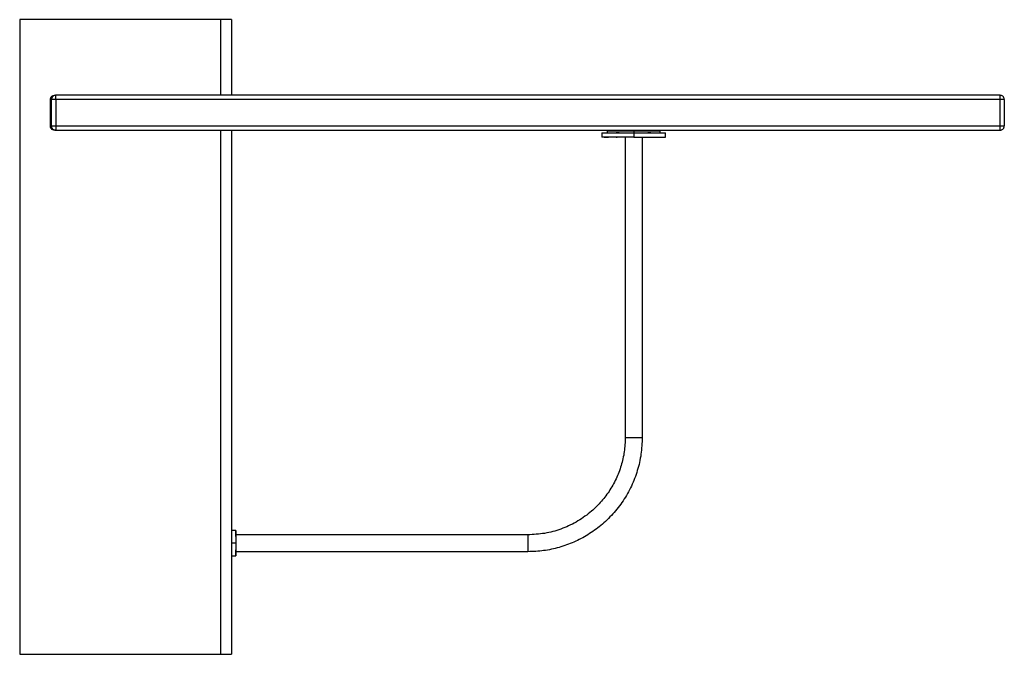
# Paper-space layout '_Left' of a CAD drawing. Header units: millimetres. Extents: x 2946 to 3411, y -248 to 52.
import ezdxf

# ---------------------------------------------------------------- set-up
doc = ezdxf.new("R2010")
doc.units = ezdxf.units.MM

psp = doc.layouts.new('_Left')

# ---------------------------------------------------------------- linework, layer by layer
at = {"color": 7, "linetype": 'Continuous', "lineweight": 25}
for p, q in [((2946.3, 52.5), (2946.3, -247.5)), ((3041.3, 52.5), (2946.3, 52.5)), ((3041.3, 16.75), (3041.3, 52.5)), ((3046.3, 52.5), (3046.3, 16.75)), ((2960.8, 2.25), (2960.8, 14.75)), ((2961.36, 14.75), (2961.3, 14.75)), ((2961.3, 2.25), (2961.3, 14.75)), ((2962.8, 16.75), (2963.13, 16.75)), ((3409.3, 16.75), (2963.3, 16.75)), ((3409.3, 14.75), (2963.3, 14.75)), ((2963.3, 14.75), (2963.3, 2.25)), ((3409.3, 2.25), (3409.3, 14.75)), ((3411.3, 14.75), (3411.3, 2.25)), ((2963.13, 0.25), (2962.8, 0.25)), ((2963.3, 2.25), (3409.3, 2.25)), ((2963.3, 0.31), (2963.3, 0.25)), ((2963.3, 0.25), (3409.3, 0.25)), ((2981.3, 0.25), (2981.3, 0.25)), ((3041.3, -247.5), (3041.3, 0.25)), ((3046.3, 0.25), (3046.3, -247.5)), ((3224.23, 0), (3225.23, 0)), ((3233.14, 0), (3230.46, 0)), ((3233.3, 0.25), (3233.3, 0)), ((3236.3, 0), (3236.3, -3)), ((3239.3, 0.25), (3239.3, 0)), ((3243.01, 0), (3239.3, 0)), ((3247.37, 0), (3248.37, 0)), ((3411.24, 2.25), (3411.3, 2.25)), ((3221.3, -1), (3221.3, -3)), ((3221.82, -1), (3222.33, -1)), ((3223.8, 0), (3223.8, -1)), ((3227.98, -1), (3228.93, -1)), ((3229.29, -1), (3228.06, -1)), ((3228.24, -1), (3228.37, -1)), ((3228.72, -1), (3228.37, -1)), ((3229.37, 0), (3230.16, 0)), ((3229.38, -1), (3229.65, -1)), ((3229.98, 0), (3229.69, 0)), ((3232.3, -3), (3232.3, -145)), ((3240.3, -3), (3240.3, -145)), ((3242.91, 0), (3242.62, 0)), ((3242.96, -1), (3243.22, -1)), ((3244.36, -1), (3243.01, -1)), ((3244.23, -1), (3243.89, -1)), ((3244.23, -1), (3244.36, -1)), ((3244.58, -1), (3244.59, -1)), ((3248.8, -1), (3248.8, 0)), ((3249.64, -1), (3250.79, -1)), ((3251.3, -3), (3251.3, -1)), ((3048.3, -189), (3046.3, -189)), ((3048.3, -190.22), (3048.3, -189.17)), ((3048.3, -190.34), (3048.3, -189.79)), ((3048.3, -189.87), (3048.3, -190.34)), ((3048.3, -195), (3046.3, -195)), ((3048.3, -191), (3048.3, -190.76)), ((3048.3, -191), (3048.3, -190.76)), ((3186.3, -191), (3048.3, -191)), ((3048.3, -191.71), (3048.3, -191.34)), ((3048.3, -191.8), (3048.3, -191.44)), ((3048.3, -198.56), (3048.3, -198.2)), ((3048.3, -198.59), (3048.3, -198.29)), ((3186.3, -199), (3048.3, -199)), ((3048.3, -199.24), (3048.3, -199)), ((3048.3, -199.24), (3048.3, -199)), ((3048.3, -199.66), (3048.3, -200.13)), ((3048.3, -200.21), (3048.3, -199.66)), ((3048.3, -199.9), (3048.3, -199.7)), ((3046.3, -201), (3048.3, -201)), ((2946.3, -247.5), (3041.3, -247.5))]:
    psp.add_line(p, q, dxfattribs=at)
at = {"color": 7, "linetype": 'Continuous', "lineweight": 25, "flags": 128}
for points in [[(3223.8, 0), (3224.04, 0), (3224.75, 0), (3225.9, 0), (3227.46, 0), (3229.37, 0), (3231.52, 0), (3233.85, 0), (3236.3, 0), (3238.75, 0), (3241.08, 0), (3243.24, 0), (3245.14, 0), (3246.7, 0), (3247.85, 0), (3248.56, 0), (3248.8, 0), (3248.8, 0)], [(3221.3, -1), (3221.59, -1), (3222.44, -1), (3223.82, -1), (3225.69, -1), (3227.98, -1), (3230.56, -1), (3233.36, -1), (3236.3, -1), (3239.24, -1), (3242.04, -1), (3244.62, -1), (3246.91, -1), (3248.78, -1), (3250.16, -1), (3251.01, -1), (3251.3, -1), (3251.3, -1)], [(3048.3, -189), (3048.3, -189.46), (3048.3, -190.76), (3048.3, -192.7), (3048.3, -195), (3048.3, -197.3), (3048.3, -199.24), (3048.3, -200.54), (3048.3, -201), (3048.3, -201)]]:
    psp.add_lwpolyline(points, dxfattribs=at)
at = {"color": 7, "linetype": 'Continuous', "lineweight": 25}
for points, knots in [([(3046.3, 52.5), (3046.21, 52.5), (3046.03, 52.5), (3044.68, 52.5), (3042.99, 52.5), (3041.85, 52.5), (3041.3, 52.5)], [0, 0, 0, 0, 0.270261, 0.562429, 0.789736, 1, 1, 1, 1]), ([(2960.8, 14.75), (2960.84, 15.03), (2960.91, 15.62), (2961.45, 16.29), (2962.12, 16.68), (2962.58, 16.72), (2962.8, 16.75)], [0, 0, 0, 0, 0.2702613, 0.5624294, 0.7897364, 1, 1, 1, 1]), ([(2963.33, 16.75), (2963.2, 16.74), (2962.94, 16.73), (2962.45, 16.59), (2962.02, 16.3), (2961.69, 15.89), (2961.5, 15.54), (2961.37, 15.15), (2961.35, 14.88), (2961.33, 14.75)], [0, 0, 0, 0, 0.120435, 0.243889, 0.49272, 0.616315, 0.743041, 0.871849, 1, 1, 1, 1]), ([(2963.3, 14.75), (2963.02, 14.75), (2962.43, 14.75), (2961.76, 14.75), (2961.41, 14.75), (2961.37, 14.75), (2961.36, 14.75)], [0, 0, 0, 0, 0.306042, 0.636892, 0.894293, 1, 1, 1, 1]), ([(2963.3, 14.75), (2963.3, 15.03), (2963.3, 15.62), (2963.3, 16.29), (2963.3, 16.68), (2963.3, 16.73), (2963.3, 16.75)], [0, 0, 0, 0, 0.2702613, 0.5624294, 0.7897364, 1, 1, 1, 1]), ([(3409.3, 14.75), (3409.3, 15.03), (3409.3, 15.62), (3409.3, 16.29), (3409.3, 16.68), (3409.3, 16.73), (3409.3, 16.75)], [0, 0, 0, 0, 0.270261, 0.562429, 0.789736, 1, 1, 1, 1]), ([(3411.3, 14.75), (3411.27, 15.03), (3411.19, 15.62), (3410.65, 16.29), (3409.98, 16.68), (3409.52, 16.73), (3409.3, 16.75)], [0, 0, 0, 0, 0.270261, 0.562429, 0.789736, 1, 1, 1, 1]), ([(3411.3, 14.75), (3411.27, 14.75), (3411.19, 14.75), (3410.65, 14.75), (3409.98, 14.75), (3409.52, 14.75), (3409.3, 14.75)], [0, 0, 0, 0, 0.270261, 0.562429, 0.789736, 1, 1, 1, 1]), ([(2962.8, 0.25), (2962.52, 0.28), (2961.93, 0.35), (2961.26, 0.9), (2960.87, 1.57), (2960.82, 2.03), (2960.8, 2.25)], [0, 0, 0, 0, 0.270261, 0.562429, 0.789736, 1, 1, 1, 1]), ([(2961.3, 2.28), (2961.31, 2.15), (2961.32, 1.89), (2961.46, 1.4), (2961.75, 0.97), (2962.16, 0.63), (2962.51, 0.44), (2962.9, 0.32), (2963.17, 0.29), (2963.3, 0.28)], [0, 0, 0, 0, 0.120435, 0.2438891, 0.4927195, 0.6163146, 0.7430414, 0.8718494, 1, 1, 1, 1]), ([(2961.3, 2.25), (2961.34, 2.25), (2961.41, 2.25), (2961.95, 2.25), (2962.62, 2.25), (2963.08, 2.25), (2963.3, 2.25)], [0, 0, 0, 0, 0.270261, 0.562429, 0.789736, 1, 1, 1, 1]), ([(2963.3, 2.25), (2963.3, 1.97), (2963.3, 1.37), (2963.3, 0.71), (2963.3, 0.36), (2963.3, 0.32), (2963.3, 0.31)], [0, 0, 0, 0, 0.306042, 0.636892, 0.894293, 1, 1, 1, 1]), ([(3223.8, 0), (3223.85, 0), (3223.94, 0), (3224.68, 0), (3225.84, 0), (3227.41, 0), (3229.31, 0), (3231.49, 0), (3233.84, 0), (3235.48, 0), (3236.3, 0)], [0, 0, 0, 0, 0.125589, 0.25, 0.374411, 0.5, 0.625589, 0.75, 0.874411, 1, 1, 1, 1]), ([(3233.53, 0), (3233.53, 0), (3233.31, 0), (3233.31, 0), (3233.3, 0)], [0, 0, 0, 0, 0.001025, 1, 1, 1, 1]), ([(3236.3, 0), (3237.12, 0), (3238.76, 0), (3241.12, 0), (3243.29, 0), (3245.2, 0), (3246.77, 0), (3247.92, 0), (3248.66, 0), (3248.75, 0), (3248.8, 0)], [0, 0, 0, 0, 0.125589, 0.25, 0.374411, 0.5, 0.625589, 0.75, 0.874411, 1, 1, 1, 1]), ([(3239.3, 0), (3239.3, 0), (3239.38, 0), (3239.11, 0), (3238.53, 0), (3237.9, 0), (3237.61, 0)], [0, 0, 0, 0, 0.000059, 0.352913, 0.705224, 1, 1, 1, 1]), ([(3409.27, 0.25), (3409.4, 0.26), (3409.66, 0.27), (3410.15, 0.41), (3410.59, 0.7), (3410.92, 1.11), (3411.11, 1.46), (3411.23, 1.85), (3411.26, 2.12), (3411.27, 2.25)], [0, 0, 0, 0, 0.120435, 0.2438891, 0.4927195, 0.6163146, 0.7430414, 0.8718494, 1, 1, 1, 1]), ([(3409.3, 0.25), (3409.3, 0.29), (3409.3, 0.36), (3409.3, 0.9), (3409.3, 1.57), (3409.3, 2.03), (3409.3, 2.25)], [0, 0, 0, 0, 0.270261, 0.562429, 0.789736, 1, 1, 1, 1]), ([(3409.3, 2.25), (3409.59, 2.25), (3410.18, 2.25), (3410.84, 2.25), (3411.19, 2.25), (3411.23, 2.25), (3411.24, 2.25)], [0, 0, 0, 0, 0.3060424, 0.6368918, 0.8942929, 1, 1, 1, 1]), ([(3221.3, -1), (3221.36, -1), (3221.47, -1), (3222.36, -1), (3223.74, -1), (3225.63, -1), (3227.92, -1), (3230.52, -1), (3233.35, -1), (3235.31, -1), (3236.3, -1)], [0, 0, 0, 0, 0.125589, 0.25, 0.374411, 0.5, 0.625589, 0.75, 0.874411, 1, 1, 1, 1]), ([(3236.3, -3), (3235.31, -3), (3233.35, -3), (3230.52, -3), (3227.92, -3), (3225.63, -3), (3223.74, -3), (3222.36, -3), (3221.47, -3), (3221.36, -3), (3221.3, -3)], [0, 0, 0, 0, 0.125589, 0.25, 0.374411, 0.5, 0.625589, 0.75, 0.874411, 1, 1, 1, 1]), ([(3222.33, -3), (3222.75, -3), (3223.52, -3), (3224.16, -3), (3224.44, -3)], [0, 0, 0, 0, 0.5564736, 1, 1, 1, 1]), ([(3229.4, -1), (3229.39, -1), (3228.87, -1), (3228.44, -1), (3228.02, -1)], [0, 0, 0, 0, 0.020829, 1, 1, 1, 1]), ([(3228.02, -3), (3228.05, -3), (3228.17, -3), (3228.3, -3), (3228.39, -3)], [0, 0, 0, 0, 0.2302521, 1, 1, 1, 1]), ([(3229.4, 0), (3229.42, 0), (3229.52, 0), (3229.62, 0), (3229.69, 0)], [0, 0, 0, 0, 0.243749, 1, 1, 1, 1]), ([(3229.4, -1), (3229.42, -1), (3229.52, -1), (3229.63, -1), (3229.71, -1)], [0, 0, 0, 0, 0.230288, 1, 1, 1, 1]), ([(3229.65, -1), (3231.87, -1), (3236.3, -1), (3240.74, -1), (3242.96, -1)], [0, 0, 0, 0, 0.499893, 1, 1, 1, 1]), ([(3230.76, 0), (3232.61, 0), (3236.3, 0), (3240, 0), (3241.85, 0)], [0, 0, 0, 0, 0.4998711, 1, 1, 1, 1]), ([(3236.3, -1), (3237.29, -1), (3239.25, -1), (3242.08, -1), (3244.68, -1), (3246.98, -1), (3248.86, -1), (3250.24, -1), (3251.13, -1), (3251.24, -1), (3251.3, -1)], [0, 0, 0, 0, 0.125589, 0.25, 0.374411, 0.5, 0.625589, 0.75, 0.874411, 1, 1, 1, 1]), ([(3236.3, -3), (3237.29, -3), (3239.25, -3), (3242.08, -3), (3244.68, -3), (3246.98, -3), (3248.86, -3), (3250.24, -3), (3251.13, -3), (3251.24, -3), (3251.3, -3)], [0, 0, 0, 0, 0.125589, 0.25, 0.374411, 0.5, 0.625589, 0.75, 0.874411, 1, 1, 1, 1]), ([(3242.89, -1), (3242.98, -1), (3243.08, -1), (3243.18, -1), (3243.2, -1)], [0, 0, 0, 0, 0.769836, 1, 1, 1, 1]), ([(3242.91, 0), (3242.99, 0), (3243.09, 0), (3243.18, 0), (3243.2, 0)], [0, 0, 0, 0, 0.756379, 1, 1, 1, 1]), ([(3243.2, -1), (3243.22, -1), (3243.74, -1), (3244.16, -1), (3244.58, -1)], [0, 0, 0, 0, 0.020055, 1, 1, 1, 1]), ([(3244.21, -3), (3244.31, -3), (3244.44, -3), (3244.56, -3), (3244.59, -3)], [0, 0, 0, 0, 0.7698504, 1, 1, 1, 1]), ([(3248.16, -3), (3248.44, -3), (3249.09, -3), (3249.85, -3), (3250.28, -3)], [0, 0, 0, 0, 0.443222, 1, 1, 1, 1]), ([(3240.3, -145), (3240.19, -147.64), (3239.96, -152.92), (3238.16, -160.66), (3235.34, -168.07), (3231.44, -174.99), (3226.57, -181.26), (3220.95, -186.65), (3214.75, -191.1), (3208.12, -194.58), (3201.08, -197.1), (3193.76, -198.7), (3188.79, -198.9), (3186.3, -199)], [0, 0, 0, 0, 0.09333, 0.186659, 0.279987, 0.373317, 0.466645, 0.559975, 0.64798, 0.735987, 0.823991, 0.911995, 1, 1, 1, 1]), ([(3232.3, -145), (3232.2, -147.25), (3232.01, -151.74), (3230.48, -158.34), (3228.07, -164.66), (3224.75, -170.55), (3220.61, -175.89), (3215.44, -180.85), (3209.2, -185.16), (3201.96, -188.48), (3194.25, -190.6), (3188.95, -190.87), (3186.3, -191)], [0, 0, 0, 0, 0.093348, 0.186696, 0.280042, 0.37339, 0.466737, 0.560085, 0.670064, 0.780044, 0.890022, 1, 1, 1, 1]), ([(3232.3, -145), (3232.35, -145), (3232.47, -145), (3233.4, -145), (3234.75, -145), (3236.3, -145), (3237.85, -145), (3239.2, -145), (3240.13, -145), (3240.24, -145), (3240.3, -145)], [0, 0, 0, 0, 0.120054, 0.25, 0.379946, 0.5, 0.620054, 0.75, 0.879946, 1, 1, 1, 1]), ([(3048.3, -191.8), (3048.3, -191.45), (3048.3, -190.62), (3048.3, -189.71), (3048.3, -189.17)], [0, 0, 0, 0, 0.418744, 1, 1, 1, 1]), ([(3048.3, -191.8), (3048.3, -191.45), (3048.3, -190.62), (3048.3, -189.71), (3048.3, -189.17)], [0, 0, 0, 0, 0.418744, 1, 1, 1, 1]), ([(3048.3, -189.69), (3048.3, -189.95), (3048.3, -190.66), (3048.3, -191.37), (3048.3, -191.83)], [0, 0, 0, 0, 0.359726, 1, 1, 1, 1]), ([(3048.3, -189.69), (3048.3, -190.01), (3048.3, -190.72), (3048.3, -192.66), (3048.3, -194.22), (3048.3, -195)], [0, 0, 0, 0, 0.2910896, 0.6455449, 1, 1, 1, 1]), ([(3048.3, -191), (3048.3, -191.04), (3048.3, -191.1), (3048.3, -191.59), (3048.3, -191.78)], [0, 0, 0, 0, 0.623008, 1, 1, 1, 1]), ([(3048.3, -191.84), (3048.3, -191.8), (3048.3, -191.75), (3048.3, -191.7), (3048.3, -191.7)], [0, 0, 0, 0, 0.824006, 1, 1, 1, 1]), ([(3048.3, -192.09), (3048.3, -192.11), (3048.3, -192.43), (3048.3, -193.05), (3048.3, -193.64), (3048.3, -193.7)], [0, 0, 0, 0, 0.080118, 0.911994, 1, 1, 1, 1]), ([(3048.3, -195), (3048.3, -195.78), (3048.3, -197.34), (3048.3, -199.28), (3048.3, -199.99), (3048.3, -200.31)], [0, 0, 0, 0, 0.35444, 0.708879, 1, 1, 1, 1]), ([(3186.3, -191), (3186.3, -191.06), (3186.3, -191.17), (3186.3, -192.1), (3186.3, -193.45), (3186.3, -195), (3186.3, -196.55), (3186.3, -197.9), (3186.3, -198.83), (3186.3, -198.94), (3186.3, -199)], [0, 0, 0, 0, 0.120054, 0.25, 0.379946, 0.5, 0.620054, 0.75, 0.879946, 1, 1, 1, 1]), ([(3048.3, -196.25), (3048.3, -196.33), (3048.3, -196.93), (3048.3, -197.57), (3048.3, -197.9), (3048.3, -197.93)], [0, 0, 0, 0, 0.109877, 0.908715, 1, 1, 1, 1]), ([(3048.3, -198.3), (3048.3, -198.3), (3048.3, -198.25), (3048.3, -198.2), (3048.3, -198.16)], [0, 0, 0, 0, 0.175931, 1, 1, 1, 1]), ([(3048.3, -198.17), (3048.3, -198.63), (3048.3, -199.34), (3048.3, -200.05), (3048.3, -200.31)], [0, 0, 0, 0, 0.640313, 1, 1, 1, 1]), ([(3048.3, -200.83), (3048.3, -200.3), (3048.3, -199.38), (3048.3, -198.55), (3048.3, -198.2)], [0, 0, 0, 0, 0.581221, 1, 1, 1, 1]), ([(3048.3, -200.83), (3048.3, -200.3), (3048.3, -199.38), (3048.3, -198.55), (3048.3, -198.2)], [0, 0, 0, 0, 0.5812211, 1, 1, 1, 1]), ([(3048.3, -198.29), (3048.3, -198.45), (3048.3, -198.91), (3048.3, -198.97), (3048.3, -199)], [0, 0, 0, 0, 0.341975, 1, 1, 1, 1]), ([(3041.3, -247.5), (3042.01, -247.5), (3043.48, -247.5), (3045.16, -247.5), (3046.14, -247.5), (3046.25, -247.5), (3046.3, -247.5)], [0, 0, 0, 0, 0.270261, 0.562429, 0.789736, 1, 1, 1, 1])]:
    psp.add_open_spline(points, degree=3, knots=knots, dxfattribs=at)

doc.saveas('drawing.dxf')
